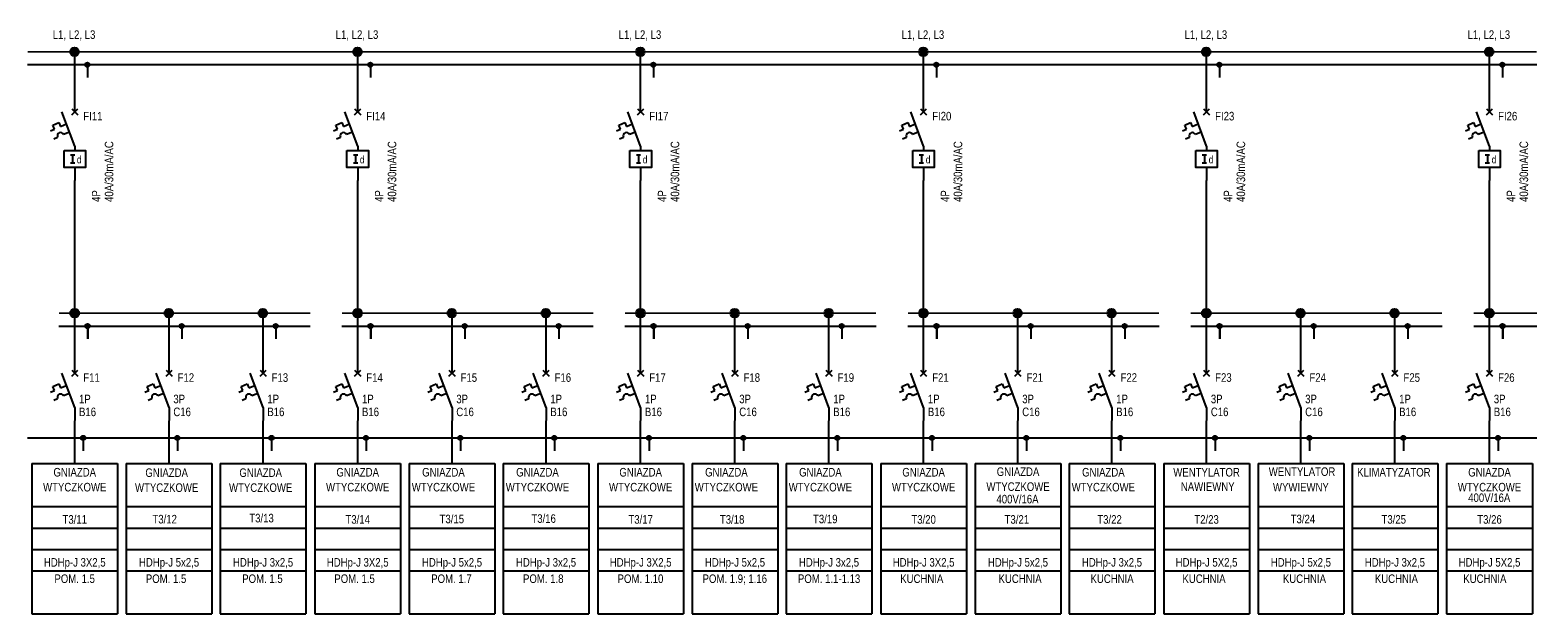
# Model space of a CAD drawing. Header units: millimetres. Extents: x 2260 to 32334, y -33324 to 11762.
# Tile 23 of 79: x 5890 to 9407, y -20360 to -19000. Entities that reach past the tile are written whole.
import ezdxf
from ezdxf.enums import TextEntityAlignment as Align

# ---------------------------------------------------------------- set-up
doc = ezdxf.new("R2010")
doc.units = ezdxf.units.MM
for name, color, linetype in [('BUSBAR', 10, 'Continuous'), ('CABLE', 35, 'Continuous'), ('HTEXT', 35, 'Continuous'), ('TEXT', 7, 'Continuous'), ('TEXT_01', 20, 'Continuous')]:
    doc.layers.add(name, color=color, linetype=linetype)
doc.styles.get("Standard").update_dxf_attribs({"font": 'arial.ttf'})

# ---------------------------------------------------------------- blocks, each defined once
blk = doc.blocks.new('EL047')
at = {"const_width": 1}
blk.add_lwpolyline([(-0.5, 0, 1), (0.5, 0, 1)], format="xyb", close=True, dxfattribs=at)
blk.add_circle((0, 0), 1)
blk = doc.blocks.new('E_004')
for p, q in [((0, -3), (0, 0)), ((0, -11), (-3, -3)), ((-0.71, -2.29), (0.71, -3.71)), ((-0.71, -3.71), (0.71, -2.29)), ((-5.62, -7.41), (-4.7, -7.01)), ((-5.09, -6.09), (-3.71, -5.5)), ((-4.7, -7.01), (-5.09, -6.09)), ((-3.71, -5.5), (-3.32, -6.42)), ((-3.32, -6.42), (-1.94, -5.83)), ((-4.91, -9.28), (-3.99, -8.89)), ((-1.24, -7.71), (-2.61, -8.3)), ((0, -11), (0, -14))]:
    blk.add_line(p, q)
blk.add_arc((-3.3, -8.59), 0.75, 23.1986, 203.1986)
at = {"layer": 'HTEXT', "width": 0.8}
blk.add_attdef('TAG', (2, -5), '', height=2, dxfattribs=at)
at = {"layer": 'TEXT', "width": 0.8}
for tag, p, height in [('TERMINAL1', (1.25, -2), 1.75), ('TYPE1', (2, -8), 2), ('TYPE2', (2, -11), 2), ('TERMINAL2', (1.25, -14), 1.75)]:
    blk.add_attdef(tag, p, '', height=height, dxfattribs=at)
blk = doc.blocks.new('E_081')
for p, q in [((0, -3), (0, 0)), ((0, -11), (-3, -3)), ((-0.71, -2.29), (0.71, -3.71)), ((-0.71, -3.71), (0.71, -2.29)), ((-5.62, -7.41), (-4.7, -7.01)), ((-5.09, -6.09), (-3.71, -5.5)), ((-4.7, -7.01), (-5.09, -6.09)), ((-3.71, -5.5), (-3.32, -6.42)), ((-3.32, -6.42), (-1.94, -5.83)), ((-4.91, -9.28), (-3.99, -8.89)), ((-1.24, -7.71), (-2.61, -8.3)), ((0, -11), (0, -12)), ((0, -16), (0, -19))]:
    blk.add_line(p, q)
blk.add_lwpolyline([(-2.5, -12), (2.5, -12), (2.5, -16), (-2.5, -16)], close=True)
blk.add_arc((-3.3, -8.59), 0.75, 23.1986, 203.1986)
at = {"layer": 'TEXT'}
for p, q in [((-1, -13), (0, -13)), ((-0.5, -13), (-0.5, -15)), ((0, -15), (-1, -15))]:
    blk.add_line(p, q, dxfattribs=at)
at = {"layer": 'HTEXT', "width": 0.8}
blk.add_attdef('TAG', (2, -5), '', height=2, dxfattribs=at)
at = {"layer": 'TEXT', "width": 0.8}
blk.add_text('d', height=1.75, dxfattribs=at).set_placement((0.5, -15))
for tag, p, height in [('TERMINAL1', (1.25, -2), 1.75), ('TYPE1', (2, -8), 2), ('TYPE2', (2, -11), 2), ('TERMINAL2', (1.25, -19), 1.75)]:
    blk.add_attdef(tag, p, '', height=height, dxfattribs=at)

msp = doc.modelspace()

# ---------------------------------------------------------------- linework, layer by layer
at = {"layer": 'BUSBAR', "const_width": 4}
for points in [[(5883.896, -19050.102), (6103.896, -19050.102)], [(6103.896, -19050.102), (6323.896, -19050.102)], [(6323.896, -19050.102), (6543.896, -19050.102)], [(6543.896, -19050.102), (6763.896, -19050.102)], [(6763.896, -19050.102), (6983.896, -19050.102)], [(6983.896, -19050.102), (7203.896, -19050.102)], [(7203.896, -19050.102), (7423.896, -19050.102)], [(7423.896, -19050.102), (7643.896, -19050.102)], [(7643.896, -19050.102), (7863.896, -19050.102)], [(7863.896, -19050.102), (8083.896, -19050.102)], [(8083.896, -19050.102), (8303.896, -19050.102)], [(8303.896, -19050.102), (8523.896, -19050.102)], [(8523.896, -19050.102), (8743.896, -19050.102)], [(8743.896, -19050.102), (8963.896, -19050.102)], [(8963.896, -19050.102), (9183.896, -19050.102)], [(9183.896, -19050.102), (9403.896, -19050.102)], [(5957.142, -19659.368), (6104.613, -19659.368)], [(6103.896, -19659.368), (6323.896, -19659.368)], [(6323.179, -19659.368), (6543.179, -19659.368)], [(6617.142, -19659.368), (6764.613, -19659.368)], [(6763.896, -19659.368), (6983.896, -19659.368)], [(6983.179, -19659.368), (7203.179, -19659.368)], [(7277.142, -19659.368), (7424.613, -19659.368)], [(7423.896, -19659.368), (7643.896, -19659.368)], [(7643.179, -19659.368), (7863.179, -19659.368)], [(7937.142, -19659.368), (8084.613, -19659.368)], [(8083.896, -19659.368), (8303.896, -19659.368)], [(8303.179, -19659.368), (8523.179, -19659.368)], [(8597.142, -19659.368), (8744.613, -19659.368)], [(8743.896, -19659.368), (8963.896, -19659.368)], [(8963.179, -19659.368), (9183.179, -19659.368)], [(9257.142, -19659.368), (9404.613, -19659.368)]]:
    msp.add_lwpolyline(points, dxfattribs=at)
at = {"layer": 'CABLE'}
for p, q in [((5993.896, -19160.102), (5993.896, -19050.102)), ((6653.896, -19160.102), (6653.896, -19050.102)), ((7313.896, -19160.102), (7313.896, -19050.102)), ((7973.896, -19160.102), (7973.896, -19050.102)), ((8633.896, -19160.102), (8633.896, -19050.102)), ((9293.896, -19160.102), (9293.896, -19050.102)), ((5883.896, -19080.102), (6103.896, -19080.102)), ((6023.896, -19080.102), (6023.896, -19110.102)), ((6103.896, -19080.102), (6323.896, -19080.102)), ((6323.896, -19080.102), (6543.896, -19080.102)), ((6543.896, -19080.102), (6763.896, -19080.102)), ((6683.896, -19080.102), (6683.896, -19110.102)), ((6763.896, -19080.102), (6983.896, -19080.102)), ((6983.896, -19080.102), (7203.896, -19080.102)), ((7203.896, -19080.102), (7423.896, -19080.102)), ((7343.896, -19080.102), (7343.896, -19110.102)), ((7423.896, -19080.102), (7643.896, -19080.102)), ((7643.896, -19080.102), (7863.896, -19080.102)), ((7863.896, -19080.102), (8083.896, -19080.102)), ((8003.896, -19080.102), (8003.896, -19110.102)), ((8083.896, -19080.102), (8303.896, -19080.102)), ((8303.896, -19080.102), (8523.896, -19080.102)), ((8523.896, -19080.102), (8743.896, -19080.102)), ((8663.896, -19080.102), (8663.896, -19110.102)), ((8743.896, -19080.102), (8963.896, -19080.102)), ((8963.896, -19080.102), (9183.896, -19080.102)), ((9183.896, -19080.102), (9403.896, -19080.102)), ((9323.896, -19080.102), (9323.896, -19110.102)), ((5993.896, -19560.102), (5993.896, -19350.102)), ((6653.896, -19560.102), (6653.896, -19350.102)), ((7313.896, -19560.102), (7313.896, -19350.102)), ((7973.896, -19560.102), (7973.896, -19350.102)), ((8633.896, -19560.102), (8633.896, -19350.102)), ((9293.896, -19560.102), (9293.896, -19350.102)), ((5993.896, -19660.102), (5993.896, -19560.102)), ((6653.896, -19660.102), (6653.896, -19560.102)), ((7313.896, -19660.102), (7313.896, -19560.102)), ((7973.896, -19660.102), (7973.896, -19560.102)), ((8633.896, -19660.102), (8633.896, -19560.102)), ((9293.896, -19660.102), (9293.896, -19560.102)), ((5957.142, -19689.368), (6104.613, -19689.368)), ((5993.896, -19770.102), (5993.896, -19660.102)), ((6023.896, -19689.368), (6023.896, -19719.368)), ((6024.613, -19689.368), (6024.613, -19719.368)), ((6103.896, -19689.368), (6323.896, -19689.368)), ((6213.896, -19769.368), (6213.896, -19659.368)), ((6243.896, -19689.368), (6243.896, -19719.368)), ((6323.179, -19689.368), (6543.179, -19689.368)), ((6433.179, -19769.368), (6433.179, -19659.368)), ((6463.179, -19689.368), (6463.179, -19719.368)), ((6617.142, -19689.368), (6764.613, -19689.368)), ((6653.896, -19770.102), (6653.896, -19660.102)), ((6683.896, -19689.368), (6683.896, -19719.368)), ((6684.613, -19689.368), (6684.613, -19719.368)), ((6763.896, -19689.368), (6983.896, -19689.368)), ((6873.896, -19769.368), (6873.896, -19659.368)), ((6903.896, -19689.368), (6903.896, -19719.368)), ((6983.179, -19689.368), (7203.179, -19689.368)), ((7093.179, -19769.368), (7093.179, -19659.368)), ((7123.179, -19689.368), (7123.179, -19719.368)), ((7277.142, -19689.368), (7424.613, -19689.368)), ((7313.896, -19770.102), (7313.896, -19660.102)), ((7343.896, -19689.368), (7343.896, -19719.368)), ((7344.613, -19689.368), (7344.613, -19719.368)), ((7423.896, -19689.368), (7643.896, -19689.368)), ((7533.896, -19769.368), (7533.896, -19659.368)), ((7563.896, -19689.368), (7563.896, -19719.368)), ((7643.179, -19689.368), (7863.179, -19689.368)), ((7753.179, -19769.368), (7753.179, -19659.368)), ((7783.179, -19689.368), (7783.179, -19719.368)), ((7937.142, -19689.368), (8084.613, -19689.368)), ((7973.896, -19770.102), (7973.896, -19660.102)), ((8003.896, -19689.368), (8003.896, -19719.368)), ((8004.613, -19689.368), (8004.613, -19719.368)), ((8083.896, -19689.368), (8303.896, -19689.368)), ((8193.896, -19769.368), (8193.896, -19659.368)), ((8223.896, -19689.368), (8223.896, -19719.368)), ((8303.179, -19689.368), (8523.179, -19689.368)), ((8413.179, -19769.368), (8413.179, -19659.368)), ((8443.179, -19689.368), (8443.179, -19719.368)), ((8597.142, -19689.368), (8744.613, -19689.368)), ((8633.896, -19770.102), (8633.896, -19660.102)), ((8663.896, -19689.368), (8663.896, -19719.368)), ((8664.613, -19689.368), (8664.613, -19719.368)), ((8743.896, -19689.368), (8963.896, -19689.368)), ((8853.896, -19769.368), (8853.896, -19659.368)), ((8883.896, -19689.368), (8883.896, -19719.368)), ((8963.179, -19689.368), (9183.179, -19689.368)), ((9073.179, -19769.368), (9073.179, -19659.368)), ((9103.179, -19689.368), (9103.179, -19719.368)), ((9257.142, -19689.368), (9404.613, -19689.368)), ((9293.896, -19770.102), (9293.896, -19660.102)), ((9323.896, -19689.368), (9323.896, -19719.368)), ((9324.613, -19689.368), (9324.613, -19719.368)), ((5993.896, -20010.102), (5993.896, -19910.102)), ((6213.896, -20010.102), (6213.896, -19910.102)), ((6433.179, -20010.102), (6433.179, -19910.102)), ((6653.896, -20010.102), (6653.896, -19910.102)), ((6873.896, -20010.102), (6873.896, -19910.102)), ((7093.179, -20010.102), (7093.179, -19910.102)), ((7313.896, -20010.102), (7313.896, -19910.102)), ((7533.896, -20010.102), (7533.896, -19910.102)), ((7753.179, -20010.102), (7753.179, -19910.102)), ((7973.896, -20010.102), (7973.896, -19910.102)), ((8193.896, -20010.102), (8193.896, -19910.102)), ((8413.179, -20010.102), (8413.179, -19910.102)), ((8633.896, -20010.102), (8633.896, -19910.102)), ((8853.896, -20010.102), (8853.896, -19910.102)), ((9073.179, -20010.102), (9073.179, -19910.102)), ((9293.896, -20010.102), (9293.896, -19910.102)), ((5883.889, -19950.102), (6103.889, -19950.102)), ((6013.889, -19950.102), (6013.889, -19980.102)), ((6013.896, -19950.102), (6013.896, -19980.102)), ((6103.896, -19950.102), (6323.896, -19950.102)), ((6233.896, -19950.102), (6233.896, -19980.102)), ((6323.896, -19950.102), (6543.896, -19950.102)), ((6453.179, -19950.102), (6453.179, -19980.102)), ((6543.896, -19950.102), (6763.896, -19950.102)), ((6673.889, -19950.102), (6673.889, -19980.102)), ((6673.896, -19950.102), (6673.896, -19980.102)), ((6763.896, -19950.102), (6983.896, -19950.102)), ((6893.896, -19950.102), (6893.896, -19980.102)), ((6983.896, -19950.102), (7203.896, -19950.102)), ((7113.179, -19950.102), (7113.179, -19980.102)), ((7203.896, -19950.102), (7423.896, -19950.102)), ((7333.889, -19950.102), (7333.889, -19980.102)), ((7333.896, -19950.102), (7333.896, -19980.102)), ((7423.896, -19950.102), (7643.896, -19950.102)), ((7553.896, -19950.102), (7553.896, -19980.102)), ((7643.896, -19950.102), (7863.896, -19950.102)), ((7773.179, -19950.102), (7773.179, -19980.102)), ((7863.896, -19950.102), (8083.896, -19950.102)), ((7993.889, -19950.102), (7993.889, -19980.102)), ((7993.896, -19950.102), (7993.896, -19980.102)), ((8083.896, -19950.102), (8303.896, -19950.102)), ((8213.896, -19950.102), (8213.896, -19980.102)), ((8303.896, -19950.102), (8523.896, -19950.102)), ((8433.179, -19950.102), (8433.179, -19980.102)), ((8523.896, -19950.102), (8743.896, -19950.102)), ((8653.889, -19950.102), (8653.889, -19980.102)), ((8653.896, -19950.102), (8653.896, -19980.102)), ((8743.896, -19950.102), (8963.896, -19950.102)), ((8873.896, -19950.102), (8873.896, -19980.102)), ((8963.896, -19950.102), (9183.896, -19950.102)), ((9093.179, -19950.102), (9093.179, -19980.102)), ((9183.896, -19950.102), (9403.896, -19950.102)), ((9313.889, -19950.102), (9313.889, -19980.102)), ((9313.896, -19950.102), (9313.896, -19980.102)), ((5893.896, -20010.102), (6093.896, -20010.102)), ((5893.896, -20010.102), (5893.896, -20360.102)), ((6093.896, -20010.102), (6093.896, -20360.102)), ((6113.896, -20010.102), (6313.896, -20010.102)), ((6113.896, -20010.102), (6313.896, -20010.102)), ((6113.896, -20010.102), (6113.896, -20360.102)), ((6313.896, -20010.102), (6313.896, -20360.102)), ((6333.179, -20010.102), (6533.179, -20010.102)), ((6333.179, -20010.102), (6533.179, -20010.102)), ((6333.179, -20010.102), (6333.179, -20360.102)), ((6533.179, -20010.102), (6533.179, -20360.102)), ((6553.896, -20010.102), (6753.896, -20010.102)), ((6553.896, -20010.102), (6553.896, -20360.102)), ((6753.896, -20010.102), (6753.896, -20360.102)), ((6773.896, -20010.102), (6973.896, -20010.102)), ((6773.896, -20010.102), (6973.896, -20010.102)), ((6773.896, -20010.102), (6773.896, -20360.102)), ((6973.896, -20010.102), (6973.896, -20360.102)), ((6993.179, -20010.102), (7193.179, -20010.102)), ((6993.179, -20010.102), (7193.179, -20010.102)), ((6993.179, -20010.102), (6993.179, -20360.102)), ((7193.179, -20010.102), (7193.179, -20360.102)), ((7213.896, -20010.102), (7413.896, -20010.102)), ((7213.896, -20010.102), (7213.896, -20360.102)), ((7413.896, -20010.102), (7413.896, -20360.102)), ((7433.896, -20010.102), (7633.896, -20010.102)), ((7433.896, -20010.102), (7633.896, -20010.102)), ((7433.896, -20010.102), (7433.896, -20360.102)), ((7633.896, -20010.102), (7633.896, -20360.102)), ((7653.179, -20010.102), (7853.179, -20010.102)), ((7653.179, -20010.102), (7853.179, -20010.102)), ((7653.179, -20010.102), (7653.179, -20360.102)), ((7853.179, -20010.102), (7853.179, -20360.102)), ((7873.896, -20010.102), (8073.896, -20010.102)), ((7873.896, -20010.102), (7873.896, -20360.102)), ((8073.896, -20010.102), (8073.896, -20360.102)), ((8093.896, -20010.102), (8293.896, -20010.102)), ((8093.896, -20010.102), (8293.896, -20010.102)), ((8093.896, -20010.102), (8093.896, -20360.102)), ((8293.896, -20010.102), (8293.896, -20360.102)), ((8313.179, -20010.102), (8513.179, -20010.102)), ((8313.179, -20010.102), (8513.179, -20010.102)), ((8313.179, -20010.102), (8313.179, -20360.102)), ((8513.179, -20010.102), (8513.179, -20360.102)), ((8533.896, -20010.102), (8733.896, -20010.102)), ((8533.896, -20010.102), (8533.896, -20360.102)), ((8733.896, -20010.102), (8733.896, -20360.102)), ((8753.896, -20010.102), (8953.896, -20010.102)), ((8753.896, -20010.102), (8953.896, -20010.102)), ((8753.896, -20010.102), (8753.896, -20360.102)), ((8953.896, -20010.102), (8953.896, -20360.102)), ((8973.179, -20010.102), (9173.179, -20010.102)), ((8973.179, -20010.102), (9173.179, -20010.102)), ((8973.179, -20010.102), (8973.179, -20360.102)), ((9173.179, -20010.102), (9173.179, -20360.102)), ((9193.896, -20010.102), (9393.896, -20010.102)), ((9193.896, -20010.102), (9193.896, -20360.102)), ((9393.896, -20010.102), (9393.896, -20360.102)), ((5893.896, -20110.102), (6093.896, -20110.102)), ((6113.896, -20110.102), (6313.896, -20110.102)), ((6333.179, -20110.102), (6533.179, -20110.102)), ((6553.896, -20110.102), (6753.896, -20110.102)), ((6773.896, -20110.102), (6973.896, -20110.102)), ((6993.179, -20110.102), (7193.179, -20110.102)), ((7213.896, -20110.102), (7413.896, -20110.102)), ((7433.896, -20110.102), (7633.896, -20110.102)), ((7653.179, -20110.102), (7853.179, -20110.102)), ((7873.896, -20110.102), (8073.896, -20110.102)), ((8093.896, -20110.102), (8293.896, -20110.102)), ((8313.179, -20110.102), (8513.179, -20110.102)), ((8533.896, -20110.102), (8733.896, -20110.102)), ((8753.896, -20110.102), (8953.896, -20110.102)), ((8973.179, -20110.102), (9173.179, -20110.102)), ((9193.896, -20110.102), (9393.896, -20110.102)), ((5893.896, -20160.102), (6093.896, -20160.102)), ((6113.896, -20160.102), (6313.896, -20160.102)), ((6333.179, -20160.102), (6533.179, -20160.102)), ((6553.896, -20160.102), (6753.896, -20160.102)), ((6773.896, -20160.102), (6973.896, -20160.102)), ((6993.179, -20160.102), (7193.179, -20160.102)), ((7213.896, -20160.102), (7413.896, -20160.102)), ((7433.896, -20160.102), (7633.896, -20160.102)), ((7653.179, -20160.102), (7853.179, -20160.102)), ((7873.896, -20160.102), (8073.896, -20160.102)), ((8093.896, -20160.102), (8293.896, -20160.102)), ((8313.179, -20160.102), (8513.179, -20160.102)), ((8533.896, -20160.102), (8733.896, -20160.102)), ((8753.896, -20160.102), (8953.896, -20160.102)), ((8973.179, -20160.102), (9173.179, -20160.102)), ((9193.896, -20160.102), (9393.896, -20160.102)), ((5893.896, -20210.102), (6093.896, -20210.102)), ((6113.896, -20210.102), (6313.896, -20210.102)), ((6333.179, -20210.102), (6533.179, -20210.102)), ((6553.896, -20210.102), (6753.896, -20210.102)), ((6773.896, -20210.102), (6973.896, -20210.102)), ((6993.179, -20210.102), (7193.179, -20210.102)), ((7213.896, -20210.102), (7413.896, -20210.102)), ((7433.896, -20210.102), (7633.896, -20210.102)), ((7653.179, -20210.102), (7853.179, -20210.102)), ((7873.896, -20210.102), (8073.896, -20210.102)), ((8093.896, -20210.102), (8293.896, -20210.102)), ((8313.179, -20210.102), (8513.179, -20210.102)), ((8533.896, -20210.102), (8733.896, -20210.102)), ((8753.896, -20210.102), (8953.896, -20210.102)), ((8973.179, -20210.102), (9173.179, -20210.102)), ((9193.896, -20210.102), (9393.896, -20210.102)), ((5893.896, -20260.102), (6093.896, -20260.102)), ((6113.896, -20260.102), (6313.896, -20260.102)), ((6333.179, -20260.102), (6533.179, -20260.102)), ((6553.896, -20260.102), (6753.896, -20260.102)), ((6773.896, -20260.102), (6973.896, -20260.102)), ((6993.179, -20260.102), (7193.179, -20260.102)), ((7213.896, -20260.102), (7413.896, -20260.102)), ((7433.896, -20260.102), (7633.896, -20260.102)), ((7653.179, -20260.102), (7853.179, -20260.102)), ((7873.896, -20260.102), (8073.896, -20260.102)), ((8093.896, -20260.102), (8293.896, -20260.102)), ((8313.179, -20260.102), (8513.179, -20260.102)), ((8533.896, -20260.102), (8733.896, -20260.102)), ((8753.896, -20260.102), (8953.896, -20260.102)), ((8973.179, -20260.102), (9173.179, -20260.102)), ((9193.896, -20260.102), (9393.896, -20260.102)), ((5893.896, -20360.102), (6093.896, -20360.102)), ((6113.896, -20360.102), (6313.896, -20360.102)), ((6333.179, -20360.102), (6533.179, -20360.102)), ((6553.896, -20360.102), (6753.896, -20360.102)), ((6773.896, -20360.102), (6973.896, -20360.102)), ((6993.179, -20360.102), (7193.179, -20360.102)), ((7213.896, -20360.102), (7413.896, -20360.102)), ((7433.896, -20360.102), (7633.896, -20360.102)), ((7653.179, -20360.102), (7853.179, -20360.102)), ((7873.896, -20360.102), (8073.896, -20360.102)), ((8093.896, -20360.102), (8293.896, -20360.102)), ((8313.179, -20360.102), (8513.179, -20360.102)), ((8533.896, -20360.102), (8733.896, -20360.102)), ((8753.896, -20360.102), (8953.896, -20360.102)), ((8973.179, -20360.102), (9173.179, -20360.102)), ((9193.896, -20360.102), (9393.896, -20360.102))]:
    msp.add_line(p, q, dxfattribs=at)

# ---------------------------------------------------------------- block references
for p, xscale, yscale, zscale in [((5993.179, -19050.335), 10, 10, 10), ((6653.179, -19050.335), 10, 10, 10), ((7313.179, -19050.335), 10, 10, 10), ((7973.179, -19050.335), 10, 10, 10), ((8633.179, -19050.335), 10, 10, 10), ((9293.179, -19050.335), 10, 10, 10), ((6023.537, -19080.218), 5, 5, 5), ((6683.537, -19080.218), 5, 5, 5), ((7343.537, -19080.218), 5, 5, 5), ((8003.537, -19080.218), 5, 5, 5), ((8663.537, -19080.218), 5, 5, 5), ((9323.537, -19080.218), 5, 5, 5), ((5993.179, -19659.602), 10, 10, 10), ((5993.896, -19659.602), 10, 10, 10), ((6213.179, -19659.602), 10, 10, 10), ((6432.462, -19659.602), 10, 10, 10), ((6653.179, -19659.602), 10, 10, 10), ((6653.896, -19659.602), 10, 10, 10), ((6873.179, -19659.602), 10, 10, 10), ((7092.462, -19659.602), 10, 10, 10), ((7313.179, -19659.602), 10, 10, 10), ((7313.896, -19659.602), 10, 10, 10), ((7533.179, -19659.602), 10, 10, 10), ((7752.462, -19659.602), 10, 10, 10), ((7973.179, -19659.602), 10, 10, 10), ((7973.896, -19659.602), 10, 10, 10), ((8193.179, -19659.602), 10, 10, 10), ((8412.462, -19659.602), 10, 10, 10), ((8633.179, -19659.602), 10, 10, 10), ((8633.896, -19659.602), 10, 10, 10), ((8853.179, -19659.602), 10, 10, 10), ((9072.462, -19659.602), 10, 10, 10), ((9293.179, -19659.602), 10, 10, 10), ((9293.896, -19659.602), 10, 10, 10), ((6023.537, -19689.485), 5, 5, 5), ((6024.255, -19689.485), 5, 5, 5), ((6243.537, -19689.485), 5, 5, 5), ((6462.82, -19689.485), 5, 5, 5), ((6683.537, -19689.485), 5, 5, 5), ((6684.255, -19689.485), 5, 5, 5), ((6903.537, -19689.485), 5, 5, 5), ((7122.82, -19689.485), 5, 5, 5), ((7343.537, -19689.485), 5, 5, 5), ((7344.255, -19689.485), 5, 5, 5), ((7563.537, -19689.485), 5, 5, 5), ((7782.82, -19689.485), 5, 5, 5), ((8003.537, -19689.485), 5, 5, 5), ((8004.255, -19689.485), 5, 5, 5), ((8223.537, -19689.485), 5, 5, 5), ((8442.82, -19689.485), 5, 5, 5), ((8663.537, -19689.485), 5, 5, 5), ((8664.255, -19689.485), 5, 5, 5), ((8883.537, -19689.485), 5, 5, 5), ((9102.82, -19689.485), 5, 5, 5), ((9323.537, -19689.485), 5, 5, 5), ((9324.255, -19689.485), 5, 5, 5), ((6013.53, -19950.218), 5, 5, 5), ((6013.538, -19950.218), 5, 5, 5), ((6233.538, -19950.218), 5, 5, 5), ((6452.82, -19950.218), 5, 5, 5), ((6673.53, -19950.218), 5, 5, 5), ((6673.538, -19950.218), 5, 5, 5), ((6893.538, -19950.218), 5, 5, 5), ((7112.82, -19950.218), 5, 5, 5), ((7333.53, -19950.218), 5, 5, 5), ((7333.538, -19950.218), 5, 5, 5), ((7553.538, -19950.218), 5, 5, 5), ((7772.82, -19950.218), 5, 5, 5), ((7993.53, -19950.218), 5, 5, 5), ((7993.538, -19950.218), 5, 5, 5), ((8213.538, -19950.218), 5, 5, 5), ((8432.82, -19950.218), 5, 5, 5), ((8653.53, -19950.218), 5, 5, 5), ((8653.538, -19950.218), 5, 5, 5), ((8873.538, -19950.218), 5, 5, 5), ((9092.82, -19950.218), 5, 5, 5), ((9313.53, -19950.218), 5, 5, 5), ((9313.538, -19950.218), 5, 5, 5)]:
    msp.add_blockref('EL047', p, dxfattribs=dict(at, xscale=xscale, yscale=yscale, zscale=zscale))
ref = msp.add_blockref('E_081', (5993.896, -19160.102), dxfattribs=dict(at, xscale=10, yscale=10, zscale=10))
ref.add_attrib('TAG', 'FI11', (6013.896, -19210.102), dxfattribs={"layer": 'HTEXT', "height": 20, "width": 0.8})
ref.add_attrib('TYPE1', '4P', (6053.903, -19400.102), dxfattribs={"layer": 'TEXT_01', "height": 20, "rotation": 90, "width": 0.8})
ref.add_attrib('TYPE2', '40A/30mA/AC', (6083.903, -19400.102), dxfattribs={"layer": 'TEXT', "height": 20, "rotation": 90, "width": 0.8})
ref = msp.add_blockref('E_081', (6653.896, -19160.102), dxfattribs=dict(at, xscale=10, yscale=10, zscale=10))
ref.add_attrib('TAG', 'FI14', (6673.896, -19210.102), dxfattribs={"layer": 'HTEXT', "height": 20, "width": 0.8})
ref.add_attrib('TYPE1', '4P', (6713.903, -19400.102), dxfattribs={"layer": 'TEXT_01', "height": 20, "rotation": 90, "width": 0.8})
ref.add_attrib('TYPE2', '40A/30mA/AC', (6743.903, -19400.102), dxfattribs={"layer": 'TEXT', "height": 20, "rotation": 90, "width": 0.8})
ref = msp.add_blockref('E_081', (7313.896, -19160.102), dxfattribs=dict(at, xscale=10, yscale=10, zscale=10))
ref.add_attrib('TAG', 'FI17', (7333.896, -19210.102), dxfattribs={"layer": 'HTEXT', "height": 20, "width": 0.8})
ref.add_attrib('TYPE1', '4P', (7373.903, -19400.102), dxfattribs={"layer": 'TEXT_01', "height": 20, "rotation": 90, "width": 0.8})
ref.add_attrib('TYPE2', '40A/30mA/AC', (7403.903, -19400.102), dxfattribs={"layer": 'TEXT', "height": 20, "rotation": 90, "width": 0.8})
ref = msp.add_blockref('E_081', (7973.896, -19160.102), dxfattribs=dict(at, xscale=10, yscale=10, zscale=10))
ref.add_attrib('TAG', 'FI20', (7993.896, -19210.102), dxfattribs={"layer": 'HTEXT', "height": 20, "width": 0.8})
ref.add_attrib('TYPE1', '4P', (8033.903, -19400.102), dxfattribs={"layer": 'TEXT_01', "height": 20, "rotation": 90, "width": 0.8})
ref.add_attrib('TYPE2', '40A/30mA/AC', (8063.903, -19400.102), dxfattribs={"layer": 'TEXT', "height": 20, "rotation": 90, "width": 0.8})
ref = msp.add_blockref('E_081', (8633.896, -19160.102), dxfattribs=dict(at, xscale=10, yscale=10, zscale=10))
ref.add_attrib('TAG', 'FI23', (8653.896, -19210.102), dxfattribs={"layer": 'HTEXT', "height": 20, "width": 0.8})
ref.add_attrib('TYPE1', '4P', (8693.903, -19400.102), dxfattribs={"layer": 'TEXT_01', "height": 20, "rotation": 90, "width": 0.8})
ref.add_attrib('TYPE2', '40A/30mA/AC', (8723.903, -19400.102), dxfattribs={"layer": 'TEXT', "height": 20, "rotation": 90, "width": 0.8})
ref = msp.add_blockref('E_081', (9293.896, -19160.102), dxfattribs=dict(at, xscale=10, yscale=10, zscale=10))
ref.add_attrib('TAG', 'FI26', (9313.896, -19210.102), dxfattribs={"layer": 'HTEXT', "height": 20, "width": 0.8})
ref.add_attrib('TYPE1', '4P', (9353.903, -19400.102), dxfattribs={"layer": 'TEXT_01', "height": 20, "rotation": 90, "width": 0.8})
ref.add_attrib('TYPE2', '40A/30mA/AC', (9383.903, -19400.102), dxfattribs={"layer": 'TEXT', "height": 20, "rotation": 90, "width": 0.8})
ref = msp.add_blockref('E_004', (5993.896, -19769.368), dxfattribs=dict(at, xscale=10, yscale=10, zscale=10))
ref.add_attrib('TAG', 'F11', (6013.896, -19819.368), dxfattribs={"layer": 'HTEXT', "height": 20, "width": 0.8})
ref.add_attrib('TYPE1', '1P', (6003.896, -19869.368), dxfattribs={"layer": 'TEXT_01', "height": 20, "width": 0.8})
ref.add_attrib('TYPE2', 'B16', (6003.896, -19899.368), dxfattribs={"layer": 'TEXT', "height": 20, "width": 0.8})
ref = msp.add_blockref('E_004', (6213.896, -19769.368), dxfattribs=dict(at, xscale=10, yscale=10, zscale=10))
ref.add_attrib('TAG', 'F12', (6233.896, -19819.368), dxfattribs={"layer": 'HTEXT', "height": 20, "width": 0.8})
ref.add_attrib('TYPE1', '3P', (6223.896, -19869.368), dxfattribs={"layer": 'TEXT_01', "height": 20, "width": 0.8})
ref.add_attrib('TYPE2', 'C16', (6223.896, -19899.368), dxfattribs={"layer": 'TEXT', "height": 20, "width": 0.8})
ref = msp.add_blockref('E_004', (6433.179, -19769.368), dxfattribs=dict(at, xscale=10, yscale=10, zscale=10))
ref.add_attrib('TAG', 'F13', (6453.179, -19819.368), dxfattribs={"layer": 'HTEXT', "height": 20, "width": 0.8})
ref.add_attrib('TYPE1', '1P', (6443.179, -19869.368), dxfattribs={"layer": 'TEXT_01', "height": 20, "width": 0.8})
ref.add_attrib('TYPE2', 'B16', (6443.179, -19899.368), dxfattribs={"layer": 'TEXT', "height": 20, "width": 0.8})
ref = msp.add_blockref('E_004', (6653.896, -19769.368), dxfattribs=dict(at, xscale=10, yscale=10, zscale=10))
ref.add_attrib('TAG', 'F14', (6673.896, -19819.368), dxfattribs={"layer": 'HTEXT', "height": 20, "width": 0.8})
ref.add_attrib('TYPE1', '1P', (6663.896, -19869.368), dxfattribs={"layer": 'TEXT_01', "height": 20, "width": 0.8})
ref.add_attrib('TYPE2', 'B16', (6663.896, -19899.368), dxfattribs={"layer": 'TEXT', "height": 20, "width": 0.8})
ref = msp.add_blockref('E_004', (6873.896, -19769.368), dxfattribs=dict(at, xscale=10, yscale=10, zscale=10))
ref.add_attrib('TAG', 'F15', (6893.896, -19819.368), dxfattribs={"layer": 'HTEXT', "height": 20, "width": 0.8})
ref.add_attrib('TYPE1', '3P', (6883.896, -19869.368), dxfattribs={"layer": 'TEXT_01', "height": 20, "width": 0.8})
ref.add_attrib('TYPE2', 'C16', (6883.896, -19899.368), dxfattribs={"layer": 'TEXT', "height": 20, "width": 0.8})
ref = msp.add_blockref('E_004', (7093.179, -19769.368), dxfattribs=dict(at, xscale=10, yscale=10, zscale=10))
ref.add_attrib('TAG', 'F16', (7113.179, -19819.368), dxfattribs={"layer": 'HTEXT', "height": 20, "width": 0.8})
ref.add_attrib('TYPE1', '1P', (7103.179, -19869.368), dxfattribs={"layer": 'TEXT_01', "height": 20, "width": 0.8})
ref.add_attrib('TYPE2', 'B16', (7103.179, -19899.368), dxfattribs={"layer": 'TEXT', "height": 20, "width": 0.8})
ref = msp.add_blockref('E_004', (7313.896, -19769.368), dxfattribs=dict(at, xscale=10, yscale=10, zscale=10))
ref.add_attrib('TAG', 'F17', (7333.896, -19819.368), dxfattribs={"layer": 'HTEXT', "height": 20, "width": 0.8})
ref.add_attrib('TYPE1', '1P', (7323.896, -19869.368), dxfattribs={"layer": 'TEXT_01', "height": 20, "width": 0.8})
ref.add_attrib('TYPE2', 'B16', (7323.896, -19899.368), dxfattribs={"layer": 'TEXT', "height": 20, "width": 0.8})
ref = msp.add_blockref('E_004', (7533.896, -19769.368), dxfattribs=dict(at, xscale=10, yscale=10, zscale=10))
ref.add_attrib('TAG', 'F18', (7553.896, -19819.368), dxfattribs={"layer": 'HTEXT', "height": 20, "width": 0.8})
ref.add_attrib('TYPE1', '3P', (7543.896, -19869.368), dxfattribs={"layer": 'TEXT_01', "height": 20, "width": 0.8})
ref.add_attrib('TYPE2', 'C16', (7543.896, -19899.368), dxfattribs={"layer": 'TEXT', "height": 20, "width": 0.8})
ref = msp.add_blockref('E_004', (7753.179, -19769.368), dxfattribs=dict(at, xscale=10, yscale=10, zscale=10))
ref.add_attrib('TAG', 'F19', (7773.179, -19819.368), dxfattribs={"layer": 'HTEXT', "height": 20, "width": 0.8})
ref.add_attrib('TYPE1', '1P', (7763.179, -19869.368), dxfattribs={"layer": 'TEXT_01', "height": 20, "width": 0.8})
ref.add_attrib('TYPE2', 'B16', (7763.179, -19899.368), dxfattribs={"layer": 'TEXT', "height": 20, "width": 0.8})
ref = msp.add_blockref('E_004', (7973.896, -19769.368), dxfattribs=dict(at, xscale=10, yscale=10, zscale=10))
ref.add_attrib('TAG', 'F21', (7993.896, -19819.368), dxfattribs={"layer": 'HTEXT', "height": 20, "width": 0.8})
ref.add_attrib('TYPE1', '1P', (7983.896, -19869.368), dxfattribs={"layer": 'TEXT_01', "height": 20, "width": 0.8})
ref.add_attrib('TYPE2', 'B16', (7983.896, -19899.368), dxfattribs={"layer": 'TEXT', "height": 20, "width": 0.8})
ref = msp.add_blockref('E_004', (8193.896, -19769.368), dxfattribs=dict(at, xscale=10, yscale=10, zscale=10))
ref.add_attrib('TAG', 'F21', (8213.896, -19819.368), dxfattribs={"layer": 'HTEXT', "height": 20, "width": 0.8})
ref.add_attrib('TYPE1', '3P', (8203.896, -19869.368), dxfattribs={"layer": 'TEXT_01', "height": 20, "width": 0.8})
ref.add_attrib('TYPE2', 'C16', (8203.896, -19899.368), dxfattribs={"layer": 'TEXT', "height": 20, "width": 0.8})
ref = msp.add_blockref('E_004', (8413.179, -19769.368), dxfattribs=dict(at, xscale=10, yscale=10, zscale=10))
ref.add_attrib('TAG', 'F22', (8433.179, -19819.368), dxfattribs={"layer": 'HTEXT', "height": 20, "width": 0.8})
ref.add_attrib('TYPE1', '1P', (8423.179, -19869.368), dxfattribs={"layer": 'TEXT_01', "height": 20, "width": 0.8})
ref.add_attrib('TYPE2', 'B16', (8423.179, -19899.368), dxfattribs={"layer": 'TEXT', "height": 20, "width": 0.8})
ref = msp.add_blockref('E_004', (8633.896, -19769.368), dxfattribs=dict(at, xscale=10, yscale=10, zscale=10))
ref.add_attrib('TAG', 'F23', (8653.896, -19819.368), dxfattribs={"layer": 'HTEXT', "height": 20, "width": 0.8})
ref.add_attrib('TYPE1', '3P', (8643.896, -19869.368), dxfattribs={"layer": 'TEXT_01', "height": 20, "width": 0.8})
ref.add_attrib('TYPE2', 'C16', (8643.896, -19899.368), dxfattribs={"layer": 'TEXT', "height": 20, "width": 0.8})
ref = msp.add_blockref('E_004', (8853.896, -19769.368), dxfattribs=dict(at, xscale=10, yscale=10, zscale=10))
ref.add_attrib('TAG', 'F24', (8873.896, -19819.368), dxfattribs={"layer": 'HTEXT', "height": 20, "width": 0.8})
ref.add_attrib('TYPE1', '3P', (8863.896, -19869.368), dxfattribs={"layer": 'TEXT_01', "height": 20, "width": 0.8})
ref.add_attrib('TYPE2', 'C16', (8863.896, -19899.368), dxfattribs={"layer": 'TEXT', "height": 20, "width": 0.8})
ref = msp.add_blockref('E_004', (9073.179, -19769.368), dxfattribs=dict(at, xscale=10, yscale=10, zscale=10))
ref.add_attrib('TAG', 'F25', (9093.179, -19819.368), dxfattribs={"layer": 'HTEXT', "height": 20, "width": 0.8})
ref.add_attrib('TYPE1', '1P', (9083.179, -19869.368), dxfattribs={"layer": 'TEXT_01', "height": 20, "width": 0.8})
ref.add_attrib('TYPE2', 'B16', (9083.179, -19899.368), dxfattribs={"layer": 'TEXT', "height": 20, "width": 0.8})
ref = msp.add_blockref('E_004', (9293.896, -19769.368), dxfattribs=dict(at, xscale=10, yscale=10, zscale=10))
ref.add_attrib('TAG', 'F26', (9313.896, -19819.368), dxfattribs={"layer": 'HTEXT', "height": 20, "width": 0.8})
ref.add_attrib('TYPE1', '3P', (9303.896, -19869.368), dxfattribs={"layer": 'TEXT_01', "height": 20, "width": 0.8})
ref.add_attrib('TYPE2', 'B16', (9303.896, -19899.368), dxfattribs={"layer": 'TEXT', "height": 20, "width": 0.8})

# ---------------------------------------------------------------- texts
at = {"layer": 'TEXT', "width": 0.8}
for s, p in [('L1, L2, L3', (5992.277, -19020.101)), ('L1, L2, L3', (6652.277, -19020.101)), ('L1, L2, L3', (7312.277, -19020.101)), ('L1, L2, L3', (7972.277, -19020.101)), ('L1, L2, L3', (8632.277, -19020.101)), ('L1, L2, L3', (9292.277, -19020.101)), ('POM. 1.5', (5993.735, -20288.232)), ('POM. 1.5', (6206.928, -20288.232)), ('POM. 1.5', (6431.751, -20288.232)), ('POM. 1.5', (6646.592, -20288.232)), ('POM. 1.7', (6872.571, -20288.232)), ('POM. 1.8', (7086.733, -20288.232)), ('POM. 1.10', (7313.494, -20288.232)), ('POM. 1.9; 1.16', (7533.471, -20288.232)), ('POM. 1.1-1.13', (7753.448, -20288.232)), ('KUCHNIA', (7969.623, -20288.232)), ('KUCHNIA', (8198.903, -20288.232)), ('KUCHNIA', (8413.443, -20288.232)), ('KUCHNIA', (8627.984, -20288.232)), ('KUCHNIA', (8862.177, -20288.232)), ('KUCHNIA', (9076.717, -20288.232)), ('KUCHNIA', (9283.069, -20288.232))]:
    msp.add_text(s, height=20, dxfattribs=at).set_placement(p, align=Align.CENTER)
at = {"layer": 'TEXT', "ltscale": 10, "width": 0.8}
for s, p in [('GNIAZDA', (5993.896, -20040.102)), ('GNIAZDA', (6208.315, -20041.131)), ('GNIAZDA', (6427.598, -20041.131)), ('GNIAZDA', (6653.896, -20040.102)), ('GNIAZDA', (6853.896, -20040.102)), ('GNIAZDA', (7073.179, -20040.102)), ('GNIAZDA', (7313.896, -20040.102)), ('GNIAZDA', (7513.896, -20040.102)), ('GNIAZDA', (7733.179, -20040.102)), ('GNIAZDA', (7973.896, -20040.102)), ('GNIAZDA', (8194.177, -20038.834)), ('GNIAZDA', (8393.179, -20040.102)), ('WENTYLATOR', (8633.896, -20040.102)), ('WENTYLATOR', (8856.605, -20038.682)), ('KLIMATYZATOR', (9070.782, -20040.102)), ('GNIAZDA', (9293.896, -20040.102)), ('WTYCZKOWE', (5993.896, -20074.872)), ('WTYCZKOWE', (6208.315, -20075.902)), ('WTYCZKOWE', (6427.598, -20075.902)), ('WTYCZKOWE', (6653.896, -20074.872)), ('WTYCZKOWE', (6853.896, -20074.872)), ('WTYCZKOWE', (7073.179, -20074.872)), ('WTYCZKOWE', (7313.896, -20074.872)), ('WTYCZKOWE', (7513.896, -20074.872)), ('WTYCZKOWE', (7733.179, -20074.872)), ('WTYCZKOWE', (7973.896, -20074.872)), ('WTYCZKOWE', (8194.177, -20073.604)), ('WTYCZKOWE', (8393.179, -20074.872)), ('NAWIEWNY', (8636.605, -20073.452)), ('WYWIEWNY', (8853.896, -20074.872)), ('WTYCZKOWE', (9293.896, -20074.872)), ('400V/16A', (9293.281, -20099.414)), ('400V/16A', (8192.91, -20102.759)), ('T3/11', (5993.903, -20150.102)), ('T3/12', (6203.654, -20149.492)), ('T3/13', (6429.665, -20147.012)), ('T3/14', (6653.903, -20150.102)), ('T3/15', (6873.472, -20149.072)), ('T3/16', (7087.605, -20148.042)), ('T3/17', (7313.903, -20150.102)), ('T3/18', (7527.292, -20150.102)), ('T3/19', (7744.515, -20149.072)), ('T3/20', (7973.903, -20150.102)), ('T3/21', (8191.412, -20150.102)), ('T3/22', (8407.605, -20150.102)), ('T2/23', (8633.903, -20150.102)), ('T3/24', (8858.621, -20149.072)), ('T3/25', (9070.507, -20149.967)), ('T3/26', (9293.903, -20150.102)), ('HDHp-J 3X2,5', (5993.896, -20250.102)), ('HDHp-J 5x2,5', (6213.896, -20250.102)), ('HDHp-J 3x2,5', (6433.179, -20250.102)), ('HDHp-J 3X2,5', (6653.896, -20250.102)), ('HDHp-J 5x2,5', (6873.896, -20250.102)), ('HDHp-J 3x2,5', (7093.179, -20250.102)), ('HDHp-J 3X2,5', (7313.896, -20250.102)), ('HDHp-J 5x2,5', (7533.896, -20250.102)), ('HDHp-J 3x2,5', (7753.179, -20250.102)), ('HDHp-J 3X2,5', (7973.896, -20250.102)), ('HDHp-J 5x2,5', (8193.896, -20250.102)), ('HDHp-J 3x2,5', (8413.179, -20250.102)), ('HDHp-J 5X2,5', (8633.896, -20250.102)), ('HDHp-J 5x2,5', (8853.896, -20250.102)), ('HDHp-J 3x2,5', (9073.179, -20250.102)), ('HDHp-J 5X2,5', (9293.896, -20250.102))]:
    msp.add_text(s, height=20, dxfattribs=at).set_placement(p, align=Align.CENTER)

doc.saveas('drawing.dxf')
